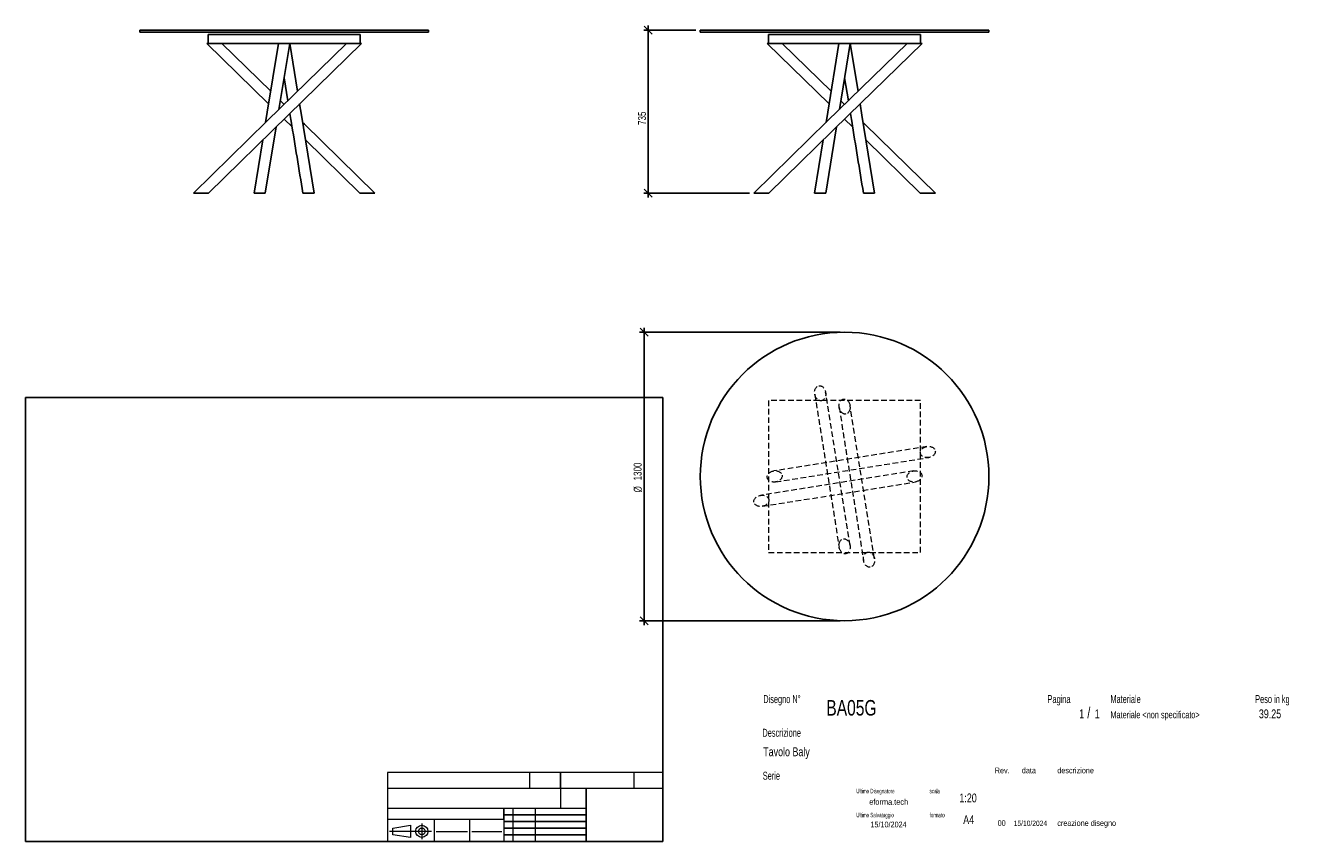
# Model space of a CAD drawing. Header units: millimetres. Extents: x 2 to 291, y 2 to 186.
import ezdxf

# ---------------------------------------------------------------- set-up
doc = ezdxf.new("R2010")
doc.units = ezdxf.units.MM
doc.linetypes.add('HIDDEN', pattern=[1.905, 1.27, -0.635])
doc.layers.add('FORMAT', color=7, linetype='Continuous')
doc.styles.add('SLDTEXTSTYLE0', font='TXT', dxfattribs={"width": 0.605})
doc.styles.add('SLDTEXTSTYLE1', font='TXT', dxfattribs={"width": 0.75})
doc.dimstyles.new('SLDDIMSTYLE0', dxfattribs={"dimtxt": 1.8, "dimasz": 1.8, "dimexe": 0, "dimexo": 0.0625, "dimgap": 0.45, "dimtad": 1, "dimlfac": 20, "dimrnd": 1e-09, "dimzin": 12, "dimdsep": 46, "dimtxsty": 'SLDTEXTSTYLE1', "dimblk1": 'OBLIQUE', "dimblk2": 'OBLIQUE', "dimsah": 1, "dimcen": 0.09, "dimadec": 0, "dimazin": 3, "dimtfac": 1, "dimtmove": 0, "dimatfit": 0, "dimldrblk": 'OBLIQUE', "dimfxl": 0, "dimfrac": 2, "dimtolj": 1, "dimtzin": 12, "dimarcsym": 0})

# ---------------------------------------------------------------- blocks, each defined once
blk = doc.blocks.new('_Oblique')
at = {"color": 0, "linetype": 'ByBlock', "lineweight": -2}
blk.add_line((-0.5, -0.5), (0.5, 0.5), dxfattribs=at)
blk = doc.blocks.new('_D')
at = {"layer": 'FORMAT', "color": 7}
for p, q in [((153.47, 185.31), (141.76, 185.31)), ((142.76, 185.31), (142.76, 186.31)), ((142.76, 185.31), (142.76, 148.56)), ((165.53, 148.56), (141.76, 148.56)), ((142.76, 148.56), (142.76, 147.56))]:
    blk.add_line(p, q, dxfattribs=at)
at = {"layer": 'FORMAT', "color": 7, "xscale": 1.8, "yscale": 1.8}
for p, rotation in [((142.76, 185.31), 270.0000000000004), ((142.76, 148.56), 90.0000000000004)]:
    blk.add_blockref('_Oblique', p, dxfattribs=dict(at, rotation=rotation))
at = {"layer": 'FORMAT', "color": 7, "insert": (140.44, 163.93), "char_height": 1.8, "attachment_point": 1, "rotation": 90, "style": 'SLDTEXTSTYLE1'}
blk.add_mtext('735', dxfattribs=at)
blk = doc.blocks.new('_D_1')
at = {"layer": 'FORMAT', "color": 7}
for p, q in [((185.97, 117.23), (140.8, 117.23)), ((141.8, 117.23), (141.8, 118.23)), ((141.8, 117.23), (141.8, 52.23)), ((185.97, 52.23), (140.8, 52.23)), ((141.8, 52.23), (141.8, 51.23))]:
    blk.add_line(p, q, dxfattribs=at)
at = {"layer": 'FORMAT', "color": 7, "xscale": 1.8, "yscale": 1.8}
for p, rotation in [((141.8, 117.23, 17.25), 270.0000000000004), ((141.8, 52.23, 17.25), 90.0000000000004)]:
    blk.add_blockref('_Oblique', p, dxfattribs=dict(at, rotation=rotation))
at = {"layer": 'FORMAT', "color": 7, "char_height": 1.8, "attachment_point": 1, "rotation": 90, "style": 'SLDTEXTSTYLE1'}
for s, insert in [('1300', (139.45, 83.84)), ('%%c', (139.48, 81.13))]:
    blk.add_mtext(s, dxfattribs=dict(at, insert=insert))

msp = doc.modelspace()

# ---------------------------------------------------------------- linework, layer by layer
at = {"color": 7, "linetype": 'Continuous', "lineweight": 25}
for p, q in [((28.22206, 185.31232), (28.22206, 184.81232)), ((28.22206, 185.31232), (93.22206, 185.31232)), ((28.22206, 184.81232), (93.22206, 184.81232)), ((93.22206, 184.81232), (93.22206, 185.31232)), ((154.47316, 185.31232), (154.47316, 184.81232)), ((154.47316, 185.31232), (186.97316, 185.31232)), ((154.47316, 184.81232), (186.97316, 184.81232)), ((186.97316, 185.31232), (219.47316, 185.31232)), ((186.97316, 184.81232), (219.47316, 184.81232)), ((219.47316, 184.81232), (219.47316, 185.31232)), ((43.28183, 182.31232), (57.23464, 168.66282)), ((43.28183, 182.31232), (46.66228, 182.31232)), ((43.59706, 182.31234), (43.59706, 184.31232)), ((43.59706, 184.31232), (77.84706, 184.31232)), ((43.59706, 182.31234), (77.84706, 182.31234)), ((57.69945, 171.51511), (46.66229, 182.31232)), ((59.45899, 182.31232), (59.46065, 182.3021)), ((59.45904, 182.31232), (61.98513, 182.31232)), ((59.55816, 167.41963), (61.98513, 182.31232)), ((63.74467, 171.51511), (61.98513, 182.31232)), ((74.78184, 182.31232), (74.79326, 182.31232)), ((74.79326, 182.31232), (78.16229, 182.31232)), ((77.84706, 182.31234), (77.84706, 184.31232)), ((169.53292, 182.31232), (183.48573, 168.66282)), ((169.53292, 182.31232), (172.91338, 182.31232)), ((169.84816, 182.31234), (169.84816, 184.31232)), ((169.84816, 184.31232), (204.09816, 184.31232)), ((169.84816, 182.31234), (204.09816, 182.31234)), ((183.95055, 171.51511), (172.91339, 182.31232)), ((185.71008, 182.31232), (185.71175, 182.3021)), ((185.71008, 182.31232), (185.71014, 182.31232)), ((185.71014, 182.31232), (188.23623, 182.31232)), ((185.80926, 167.41963), (188.23623, 182.31232)), ((189.99576, 171.51511), (188.23623, 182.31232)), ((201.03293, 182.31232), (201.04435, 182.31232)), ((201.04435, 182.31232), (204.41339, 182.31232)), ((204.09816, 182.31234), (204.09816, 184.31232)), ((60.72206, 174.5617), (61.56589, 169.3837)), ((186.97316, 174.5617), (187.81698, 169.3837)), ((60.72206, 168.55822), (59.87823, 169.3837)), ((186.97315, 168.55822), (186.12933, 169.3837)), ((60.72206, 165.25121), (62.52709, 163.48542)), ((186.97316, 165.25121), (188.77819, 163.48542)), ((56.48513, 148.56232), (58.91703, 163.48542)), ((182.73623, 148.56232), (185.16812, 163.48542)), ((55.91182, 160.54554), (53.95899, 148.56232)), ((65.5323, 160.54554), (77.78183, 148.56232)), ((182.16291, 160.54554), (180.21008, 148.56232)), ((191.7834, 160.54554), (204.03292, 148.56232)), ((40.28183, 148.56232), (40.29326, 148.56232)), ((40.29326, 148.56232), (43.66227, 148.56232)), ((53.95899, 148.56232), (56.48508, 148.56232)), ((64.95904, 148.56232), (66.48969, 148.56232)), ((66.48969, 148.56232), (67.48513, 148.56232)), ((77.78185, 148.56232), (81.16229, 148.56232)), ((166.53292, 148.56232), (166.54435, 148.56232)), ((166.54435, 148.56232), (169.91337, 148.56232)), ((180.21008, 148.56232), (182.73617, 148.56232)), ((191.21014, 148.56232), (192.74079, 148.56232)), ((192.74079, 148.56232), (193.73623, 148.56232)), ((204.03295, 148.56232), (207.41339, 148.56232))]:
    msp.add_line(p, q, dxfattribs=at)
at = {"color": 7, "linetype": 'HIDDEN', "lineweight": 18}
for p, q in [((169.84816, 101.85756), (169.84816, 67.60756)), ((204.09816, 101.85756), (169.84816, 101.85756)), ((180.23874, 103.28577), (185.73874, 68.78577)), ((188.20757, 69.17935), (182.70757, 103.67935)), ((204.09816, 67.60756), (204.09816, 101.85756)), ((185.73874, 100.28577), (191.23874, 65.78577)), ((193.70757, 66.17935), (188.20757, 100.67935)), ((205.52637, 91.46697), (171.02637, 85.96697)), ((171.41995, 83.49814), (205.91995, 88.99814)), ((202.52637, 85.96697), (168.02637, 80.46697)), ((168.41995, 77.99814), (202.91995, 83.49814)), ((169.84816, 67.60756), (204.09816, 67.60756))]:
    msp.add_line(p, q, dxfattribs=at)
at = {"color": 7, "linetype": 'Continuous', "lineweight": 25, "flags": 128}
for points in [[(74.78183, 182.31232), (56.82402, 164.74493), (40.28183, 148.56232)], [(43.66229, 148.56232), (61.6201, 166.12972), (78.16229, 182.31232)], [(59.45899, 182.31232), (56.92869, 166.78541), (56.55295, 164.47975)], [(201.03292, 182.31232), (183.07512, 164.74493), (166.53292, 148.56232)], [(169.91339, 148.56232), (187.87119, 166.12972), (204.41339, 182.31232)], [(185.71008, 182.31232), (183.17979, 166.78541), (182.80405, 164.47975)], [(67.48513, 148.56232), (64.62228, 166.12972), (64.20948, 168.66282)], [(193.73623, 148.56232), (190.87338, 166.12972), (190.46058, 168.66282)], [(81.16229, 148.56232), (65.29036, 164.08924), (64.89117, 164.47975)], [(207.41339, 148.56232), (191.54145, 164.08924), (191.14226, 164.47975)]]:
    msp.add_lwpolyline(points, dxfattribs=at)
at = {"color": 7, "linetype": 'Continuous', "lineweight": 25}
msp.add_circle((186.97316, 84.73256), 32.5, dxfattribs=at)
at = {"color": 7, "linetype": 'HIDDEN', "lineweight": 18}
for centre, major_axis in [((181.47316, 103.48256), (-0.26763, 1.6788)), ((186.97316, 100.48256), (0.26763, -1.6788)), ((205.72316, 90.23256), (1.6788, 0.26763)), ((171.22316, 84.73256), (1.6788, 0.26763)), ((202.72316, 84.73256), (-1.6788, -0.26763)), ((168.22316, 79.23256), (-1.6788, -0.26763)), ((186.97316, 68.98256), (-0.26763, 1.6788)), ((192.47316, 65.98256), (0.26763, -1.6788))]:
    msp.add_ellipse(centre, major_axis=major_axis, ratio=0.735294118, dxfattribs=at)
at = {"color": 7, "linetype": 'Continuous', "lineweight": 25}
for points in [[(62.03071, 166.5314), (62.12775, 165.93591), (63.10404, 159.94507), (64.08002, 153.95604), (64.95899, 148.56232)], [(188.2818, 166.5314), (188.37885, 165.93591), (189.35514, 159.94507), (190.33112, 153.95604), (191.21008, 148.56232)]]:
    msp.add_open_spline(points, degree=3, knots=[0, 0, 0, 0, 0.099401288, 1, 1, 1, 1], dxfattribs=at)
at = {"layer": 'FORMAT', "color": 251, "true_color": 0x484848}
for p, q in [((2.5, 102.5), (146, 102.5)), ((2.5, 102.5), (2.5, 2.5)), ((146, 102.5), (146, 2.5)), ((2.5, 2.5), (146, 2.5))]:
    msp.add_line(p, q, dxfattribs=at)
at = {"layer": 'FORMAT', "color": 251, "lineweight": 18, "true_color": 0x484848}
for p, q in [((146, 18), (84, 18)), ((84, 18), (84, 2.5)), ((116, 18), (116, 14.5)), ((139.5, 18), (139.5, 14.5)), ((84, 14.5), (146, 14.5)), ((84, 10), (123, 10)), ((112.25, 10), (112.25, 2.5)), ((117.25, 10), (117.25, 2.5)), ((123, 10), (128.75, 10)), ((84, 7.5), (110.25, 7.5)), ((85.22616, 5.51421), (89.22616, 6.13921)), ((89.22616, 6.13921), (89.22616, 3.38921)), ((91.73012, 6.52038), (91.73012, 3.03025)), ((94.5, 7.5), (94.5, 2.5)), ((102.5, 7.5), (102.5, 2.5)), ((110.25, 7.5), (110.25, 2.5)), ((93.94146, 4.76421), (84.44672, 4.76421)), ((85.22616, 4.01421), (85.22616, 5.51421)), ((89.22616, 3.38921), (85.22616, 4.01421)), ((95, 4.75), (102, 4.75)), ((103, 4.75), (109.75, 4.75))]:
    msp.add_line(p, q, dxfattribs=at)
at = {"layer": 'FORMAT', "color": 7}
for p, q in [((123, 14.5), (123, 18)), ((128.75, 10), (128.75, 14.5)), ((110.25, 7.5), (110.25, 10)), ((128.75, 2.5), (128.75, 10)), ((110.25, 8.5), (128.75, 8.5)), ((110.25, 7), (128.75, 7)), ((110.25, 5.5), (128.75, 5.5)), ((110.25, 4), (128.75, 4)), ((110.25, 2.5), (128.75, 2.5))]:
    msp.add_line(p, q, dxfattribs=at)
at = {"layer": 'FORMAT', "color": 7, "lineweight": 18}
msp.add_line((123, 14.5), (123, 10), dxfattribs=at)
at = {"layer": 'FORMAT', "color": 251, "lineweight": 18, "true_color": 0x484848}
for radius in [1.375, 0.75]:
    msp.add_circle((91.73012, 4.76421), radius, dxfattribs=at)

# ---------------------------------------------------------------- texts
at = {"color": 18, "linetype": 'Continuous', "lineweight": 0, "true_color": 0x060606, "insert": (280.29073, 32.24796), "char_height": 2, "attachment_point": 1, "style": 'SLDTEXTSTYLE1'}
msp.add_mtext('39.25', dxfattribs=at)
at = {"layer": 'FORMAT', "color": 18, "true_color": 0x060606}
for s, insert, char_height, attachment_point, style in [('Disegno N°', (168.65209, 35.46055), 1.8, 1, 'SLDTEXTSTYLE0'), ('Pagina', (232.68578, 35.4642), 1.8, 1, 'SLDTEXTSTYLE0'), ('Materiale', (246.84637, 35.4642), 1.8, 1, 'SLDTEXTSTYLE0'), ('Peso in kg', (279.45834, 35.4642), 1.8, 1, 'SLDTEXTSTYLE0'), ('BA05G', (182.85785, 34.35127), 3.5, 1, 'SLDTEXTSTYLE1'), ('1', (239.82456, 32.24796), 2, 1, 'SLDTEXTSTYLE1'), ('/', (241.64155, 32.74597), 2.5, 1, 'SLDTEXTSTYLE1'), ('1', (243.32047, 32.24796), 2, 1, 'SLDTEXTSTYLE1'), ('Materiale <non specificato>', (246.84637, 31.8349), 1.5875, 1, 'SLDTEXTSTYLE1'), ('Descrizione', (168.45959, 27.87301), 1.8, 1, 'SLDTEXTSTYLE0'), ('Tavolo Baly', (168.65209, 23.69153), 2, 1, 'SLDTEXTSTYLE1'), ('Serie', (168.54671, 18.20074), 1.8, 1, 'SLDTEXTSTYLE0'), ('Rev.', (220.80434, 19.14061), 1.3, 1, 'SLDTEXTSTYLE1'), ('data', (226.90583, 19.14061), 1.3, 1, 'SLDTEXTSTYLE1'), ('descrizione', (234.88928, 19.14061), 1.3, 1, 'SLDTEXTSTYLE1'), ('Ultimo Disegnatore', (189.61829, 14.3444), 1, 1, 'SLDTEXTSTYLE0'), ('scala', (206.10636, 14.3444), 1, 1, 'SLDTEXTSTYLE0'), ('1:20', (212.8317, 13.28812), 2, 1, 'SLDTEXTSTYLE1'), ('Ultimo Salvataggio', (189.61829, 8.93841), 1, 1, 'SLDTEXTSTYLE0'), ('formato', (206.10636, 8.93841), 1, 1, 'SLDTEXTSTYLE0'), ('15/10/2024', (196.86819, 6.95548), 1.3, 2, 'SLDTEXTSTYLE1'), ('A4', (213.69281, 8.39825), 2, 1, 'SLDTEXTSTYLE1'), ('00', (221.45534, 7.2775), 1.3, 1, 'SLDTEXTSTYLE1'), ('15/10/2024', (225.06555, 7.1779), 1.2, 1, 'SLDTEXTSTYLE1'), ('creazione disegno', (234.88928, 7.2775), 1.3, 1, 'SLDTEXTSTYLE1')]:
    msp.add_mtext(s, dxfattribs=dict(at, insert=insert, char_height=char_height, attachment_point=attachment_point, style=style))
at = {"layer": 'FORMAT', "color": 18, "true_color": 0x020202, "insert": (196.90354, 12.06285), "char_height": 1.3229167, "attachment_point": 2, "style": 'SLDTEXTSTYLE1'}
msp.add_mtext('eforma.tech', dxfattribs=at)

# ---------------------------------------------------------------- dimensions: what is measured, and where the dimension line sits
at = {"layer": 'FORMAT', "color": 7}
dim = msp.add_linear_dim(base=(142.76068, 148.56232), p1=(154.47316, 185.31232), p2=(166.53286, 148.56232), angle=90, dimstyle='SLDDIMSTYLE0', dxfattribs=at)
dim.commit()
dim.dimension.update_dxf_attribs({"geometry": '_D', "text_midpoint": (142.76068, 165.92353), "dimtype": 160})
dim = msp.add_linear_dim(base=(141.80061, 52.23256), p1=(186.97316, 117.23256), p2=(186.97316, 52.23256), angle=90, text='%%c<>', dimstyle='SLDDIMSTYLE0', dxfattribs=at)
dim.commit()
dim.dimension.update_dxf_attribs({"geometry": '_D_1', "text_midpoint": (141.80061, 85.14265), "dimtype": 160})

doc.saveas('drawing.dxf')
